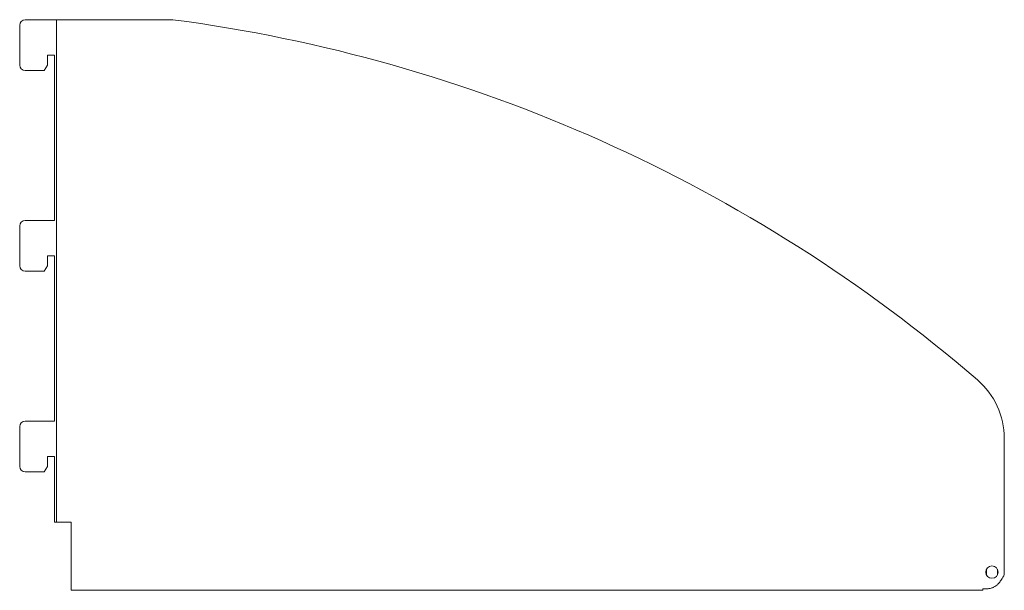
# Model space of a CAD drawing. Header units: millimetres. Extents: x -884 to -565, y -28 to 157.
import ezdxf

# ---------------------------------------------------------------- set-up
doc = ezdxf.new("R2010")
doc.units = ezdxf.units.MM

msp = doc.modelspace()

# ---------------------------------------------------------------- linework, layer by layer
at = {"color": 0, "linetype": 'Continuous', "lineweight": 0}
for p, q in [((-882.66, 157.42), (-873.04, 157.42)), ((-873.04, 157.42), (-872.54, 157.42)), ((-872.54, -5.58), (-872.54, 157.42)), ((-870.54, 157.42), (-872.54, 157.42)), ((-870.54, 157.42), (-834.73, 157.42)), ((-884.46, 155.62), (-884.46, 142.72)), ((-875.46, 142.65), (-875.46, 145.95)), ((-875.46, 145.95), (-873.16, 145.95)), ((-873.16, 145.95), (-873.16, 92.32)), ((-882.66, 140.92), (-876.46, 140.92)), ((-876.46, 140.92), (-875.46, 142.65)), ((-884.46, 90.52), (-884.46, 77.62)), ((-873.16, 92.32), (-882.66, 92.32)), ((-875.46, 77.55), (-875.46, 80.86)), ((-875.46, 80.86), (-873.16, 80.86)), ((-873.16, 80.86), (-873.16, 27.23)), ((-876.46, 75.82), (-875.46, 77.55)), ((-882.66, 75.82), (-876.46, 75.82)), ((-873.16, 27.23), (-882.66, 27.23)), ((-884.46, 25.43), (-884.46, 12.53)), ((-564.73, 21.63), (-564.73, -22.58)), ((-875.46, 12.46), (-875.46, 15.76)), ((-875.46, 15.76), (-873.16, 15.76)), ((-873.16, 15.76), (-873.16, -5.58)), ((-882.66, 10.73), (-876.46, 10.73)), ((-876.46, 10.73), (-875.46, 12.46)), ((-873.16, -5.58), (-873.04, -5.58)), ((-873.04, -5.58), (-872.54, -5.58)), ((-870.54, -5.58), (-872.54, -5.58)), ((-870.54, -5.58), (-867.73, -5.58)), ((-867.73, -5.58), (-867.73, -24.16)), ((-570.48, -20.81), (-570.48, -22.75)), ((-566.98, -22.75), (-566.98, -20.81)), ((-867.73, -24.16), (-867.73, -27.66)), ((-867.73, -27.66), (-571.73, -27.66)), ((-571.73, -27.66), (-571.73, -27.19))]:
    msp.add_line(p, q, dxfattribs=at)
for centre, radius, start, end in [((-882.66, 155.62), 1.8, 90, 180), ((-899.63, -338.35), 500, 49.2755, 82.5419), ((-882.66, 142.72), 1.8, 180, 270), ((-882.66, 90.52), 1.8, 90, 180), ((-882.66, 77.62), 1.8, 180, 270), ((-882.66, 25.43), 1.8, 90, 180), ((-882.66, 12.53), 1.8, 180, 270), ((-571.16, -19.8), 7, 321.5034, 336.6323)]:
    msp.add_arc(centre, radius, start, end, dxfattribs=at)
at = {"color": 0, "linetype": 'Continuous', "lineweight": 0, "extrusion": (0, 0, -1)}
for centre, radius, start, end in [((589.73, 21.63), 25, 130.7245, 180), ((568.73, -21.78), 2, 0, 180), ((568.73, -21.78), 2, 180, 0)]:
    msp.add_arc(centre, radius, start, end, dxfattribs=at)
at = {"color": 0, "linetype": 'Continuous', "lineweight": 0}
msp.add_open_spline([(-565.68, -24.16), (-565.79, -24.35), (-565.9, -24.54), (-566.14, -24.89), (-566.27, -25.06), (-566.64, -25.53), (-566.91, -25.8), (-567.39, -26.19), (-567.58, -26.33), (-567.92, -26.53), (-568.06, -26.6), (-568.33, -26.72), (-568.47, -26.78), (-568.72, -26.87), (-568.84, -26.91), (-569.25, -27.03), (-569.48, -27.07), (-569.66, -27.1), (-569.8, -27.12), (-570.26, -27.16), (-570.52, -27.18), (-571.09, -27.19), (-571.41, -27.2), (-571.73, -27.19)], degree=3, knots=[-1.025694, -1.025694, -1.025694, -1.025694, -0.932174, -0.932174, -0.842254, -0.842254, -0.670105, -0.670105, -0.559313, -0.559313, -0.49043, -0.49043, -0.424054, -0.424054, -0.367822, -0.367822, -0.235251, -0.235251, -0.170176, -0.170176, -0.094507, -0.094507, 0, 0, 0, 0], dxfattribs=at)

doc.saveas('drawing.dxf')
